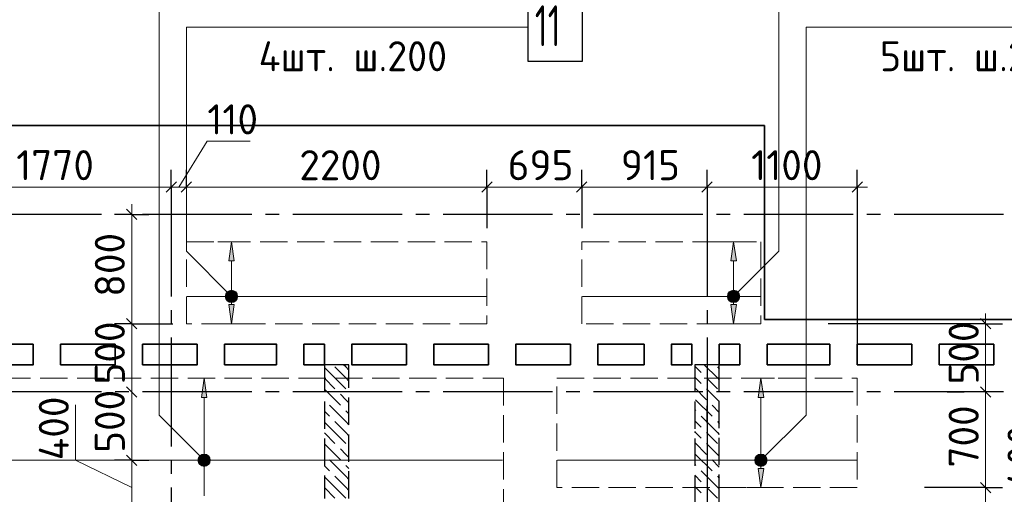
# Model space of a CAD drawing. Header units: millimetres. Extents: x 40580 to 1930067, y -240640 to 81020.
# Tile 87 of 256: x 409912 to 417118, y -206568 to -203095. Entities that reach past the tile are written whole.
import ezdxf

# ---------------------------------------------------------------- set-up
doc = ezdxf.new("R2010")
doc.units = ezdxf.units.MM
for name, pattern in [('______2', [270, 200, -70]), ('______5', [1100, 800, -100, 100, -100]), ('CENTER', [2, 1.25, -0.25, 0.25, -0.25])]:
    doc.linetypes.add(name, pattern=pattern)
for name, color, linetype, lineweight in [('Standard', 7, 'Continuous', 25), ('ДОП Верх по Х', 7, 'Continuous', 25), ('ЖБ Перекрытие верхний уровень', 7, 'Continuous', 35), ('ОСИ', 7, 'CENTER', 15), ('Позиционная метка номер позиции', 7, 'Continuous', 13), ('Примечания', 7, 'Continuous', 13)]:
    doc.layers.add(name, color=color, linetype=linetype, lineweight=lineweight)
doc.layers.add('ЖБ Стена верхний уровень', color=7, linetype='______2', true_color=0x656565)
doc.styles.add('ISOCPEUR', font='isocpeur.ttf')

msp = doc.modelspace()

# ---------------------------------------------------------------- hatches: boundary and pattern name
at = {"layer": 'ДОП Верх по Х', "linetype": 'Continuous', "lineweight": 13, "transparency": 33554687}
for points in [[(411481.9, -204859.4), (411461.9, -204719.4), (411441.9, -204859.4)], [(415156.9, -204859.4), (415136.9, -204719.4), (415116.9, -204859.4)], [(411424.4, -205119.4), (411499.4, -205119.4), (411494.2, -205100.7)], [(411424.4, -205119.4), (411494.2, -205100.7), (411429.7, -205100.7)], [(411429.7, -205138.2), (411499.4, -205119.4), (411424.4, -205119.4)], [(411429.7, -205100.7), (411494.2, -205100.7), (411480.7, -205087.2)], [(411429.7, -205100.7), (411480.7, -205087.2), (411443.2, -205087.2)], [(411429.7, -205138.2), (411494.2, -205138.2), (411499.4, -205119.4)], [(411443.2, -205087.2), (411480.7, -205087.2), (411461.9, -205081.9)], [(415099.4, -205119.4), (415174.4, -205119.4), (415169.2, -205100.7)], [(415099.4, -205119.4), (415169.2, -205100.7), (415104.7, -205100.7)], [(415104.7, -205138.2), (415174.4, -205119.4), (415099.4, -205119.4)], [(415104.7, -205100.7), (415169.2, -205100.7), (415155.7, -205087.2)], [(415104.7, -205100.7), (415155.7, -205087.2), (415118.2, -205087.2)], [(415104.7, -205138.2), (415169.2, -205138.2), (415174.4, -205119.4)], [(415118.2, -205087.2), (415155.7, -205087.2), (415136.9, -205081.9)], [(411443.2, -205151.7), (411494.2, -205138.2), (411429.7, -205138.2)], [(411443.2, -205151.7), (411480.7, -205151.7), (411494.2, -205138.2)], [(411480.7, -205151.7), (411443.2, -205151.7), (411461.9, -205156.9)], [(415118.2, -205151.7), (415169.2, -205138.2), (415104.7, -205138.2)], [(415118.2, -205151.7), (415155.7, -205151.7), (415169.2, -205138.2)], [(415155.7, -205151.7), (415118.2, -205151.7), (415136.9, -205156.9)], [(411281.9, -205859.4), (411261.9, -205719.4), (411241.9, -205859.4)], [(415356.9, -205859.4), (415336.9, -205719.4), (415316.9, -205859.4)], [(411243.2, -206287.2), (411280.7, -206287.2), (411261.9, -206281.9)], [(415318.2, -206287.2), (415355.7, -206287.2), (415336.9, -206281.9)], [(411224.4, -206319.4), (411299.4, -206319.4), (411294.2, -206300.7)], [(411224.4, -206319.4), (411294.2, -206300.7), (411229.7, -206300.7)], [(411229.7, -206338.2), (411299.4, -206319.4), (411224.4, -206319.4)], [(411229.7, -206300.7), (411294.2, -206300.7), (411280.7, -206287.2)], [(411229.7, -206300.7), (411280.7, -206287.2), (411243.2, -206287.2)], [(411229.7, -206338.2), (411294.2, -206338.2), (411299.4, -206319.4)], [(411243.2, -206351.7), (411294.2, -206338.2), (411229.7, -206338.2)], [(411243.2, -206351.7), (411280.7, -206351.7), (411294.2, -206338.2)], [(411280.7, -206351.7), (411243.2, -206351.7), (411261.9, -206356.9)], [(415299.4, -206319.4), (415374.4, -206319.4), (415369.2, -206300.7)], [(415299.4, -206319.4), (415369.2, -206300.7), (415304.7, -206300.7)], [(415304.7, -206338.2), (415374.4, -206319.4), (415299.4, -206319.4)], [(415304.7, -206300.7), (415369.2, -206300.7), (415355.7, -206287.2)], [(415304.7, -206300.7), (415355.7, -206287.2), (415318.2, -206287.2)], [(415304.7, -206338.2), (415369.2, -206338.2), (415374.4, -206319.4)], [(415318.2, -206351.7), (415369.2, -206338.2), (415304.7, -206338.2)], [(415318.2, -206351.7), (415355.7, -206351.7), (415369.2, -206338.2)], [(415355.7, -206351.7), (415318.2, -206351.7), (415336.9, -206356.9)]]:
    msp.add_hatch(color=7, dxfattribs=at).paths.add_polyline_path(points)
for points in [[(411481.9, -205179.4), (411461.9, -205319.4), (411441.9, -205179.4)], [(415156.9, -205179.4), (415136.9, -205319.4), (415116.9, -205179.4)], [(415356.9, -206379.4), (415336.9, -206519.4), (415316.9, -206379.4)]]:
    msp.add_hatch(color=7, dxfattribs=at).paths.add_polyline_path(points, flags=16)
at = {"layer": 'Позиционная метка номер позиции', "linetype": 'Continuous', "lineweight": 13, "transparency": 33554687}
for points in [[(411430.1, -205151.3), (411473.4, -205076.2), (411418.6, -205130.9)], [(411418.6, -205130.9), (411473.4, -205076.2), (411450.5, -205076.2)], [(411418.6, -205130.9), (411450.5, -205076.2), (411418.6, -205108)], [(411418.6, -205108), (411450.5, -205076.2), (411430.1, -205087.6)], [(411430.1, -205151.3), (411493.7, -205087.6), (411473.4, -205076.2)], [(411450.5, -205162.7), (411493.7, -205087.6), (411430.1, -205151.3)], [(411450.5, -205162.7), (411505.2, -205108), (411493.7, -205087.6)], [(411473.4, -205162.7), (411505.2, -205108), (411450.5, -205162.7)], [(411473.4, -205162.7), (411505.2, -205130.9), (411505.2, -205108)], [(411505.2, -205130.9), (411473.4, -205162.7), (411493.7, -205151.3)], [(415093.7, -205108), (415168.8, -205151.3), (415105.1, -205087.6)], [(415093.7, -205130.9), (415148.4, -205162.7), (415093.7, -205108)], [(415093.7, -205108), (415148.4, -205162.7), (415168.8, -205151.3)], [(415125.5, -205162.7), (415093.7, -205130.9), (415105.1, -205151.3)], [(415093.7, -205130.9), (415125.5, -205162.7), (415148.4, -205162.7)], [(415105.1, -205087.6), (415180.2, -205130.9), (415125.5, -205076.2)], [(415105.1, -205087.6), (415168.8, -205151.3), (415180.2, -205130.9)], [(415125.5, -205076.2), (415180.2, -205130.9), (415180.2, -205108)], [(415125.5, -205076.2), (415180.2, -205108), (415148.4, -205076.2)], [(415148.4, -205076.2), (415180.2, -205108), (415168.8, -205087.6)], [(411230.1, -206351.3), (411273.4, -206276.2), (411218.6, -206330.9)], [(411218.6, -206330.9), (411273.4, -206276.2), (411250.5, -206276.2)], [(411218.6, -206330.9), (411250.5, -206276.2), (411218.6, -206308)], [(411218.6, -206308), (411250.5, -206276.2), (411230.1, -206287.6)], [(411230.1, -206351.3), (411293.7, -206287.6), (411273.4, -206276.2)], [(415305.1, -206287.6), (415380.2, -206330.9), (415325.5, -206276.2)], [(415325.5, -206276.2), (415380.2, -206330.9), (415380.2, -206308)], [(415325.5, -206276.2), (415380.2, -206308), (415348.4, -206276.2)], [(415348.4, -206276.2), (415380.2, -206308), (415368.8, -206287.6)], [(411250.5, -206362.7), (411293.7, -206287.6), (411230.1, -206351.3)], [(411250.5, -206362.7), (411305.2, -206308), (411293.7, -206287.6)], [(411273.4, -206362.7), (411305.2, -206308), (411250.5, -206362.7)], [(411273.4, -206362.7), (411305.2, -206330.9), (411305.2, -206308)], [(411305.2, -206330.9), (411273.4, -206362.7), (411293.7, -206351.3)], [(415293.7, -206308), (415368.8, -206351.3), (415305.1, -206287.6)], [(415293.7, -206330.9), (415348.4, -206362.7), (415293.7, -206308)], [(415293.7, -206308), (415348.4, -206362.7), (415368.8, -206351.3)], [(415325.5, -206362.7), (415293.7, -206330.9), (415305.1, -206351.3)], [(415293.7, -206330.9), (415325.5, -206362.7), (415348.4, -206362.7)], [(415305.1, -206287.6), (415368.8, -206351.3), (415380.2, -206330.9)]]:
    msp.add_hatch(color=7, dxfattribs=at).paths.add_polyline_path(points)

# ---------------------------------------------------------------- linework, layer by layer
at = {"layer": 'Standard', "color": 7, "linetype": 'Continuous', "lineweight": 13, "transparency": 33554687}
for p, q in [((411076.9, -204319.4), (411285.4, -203984.4)), ((411285.4, -203984.4), (411598.2, -203984.4)), ((411021.9, -204319.4), (409251.9, -204319.4)), ((411131.9, -204319.4), (411021.9, -204319.4)), ((413331.9, -204319.4), (411131.9, -204319.4)), ((414024.9, -204319.4), (413331.9, -204319.4)), ((414941.9, -204319.4), (414024.9, -204319.4)), ((416041.9, -204319.4), (414941.9, -204319.4)), ((416041.9, -204319.4), (416116.9, -204319.4)), ((410731.9, -204519.4), (410731.9, -204444.4)), ((416980.3, -205319.4), (416980.3, -205244.4)), ((410731.9, -205319.4), (410731.9, -205819.4)), ((416980.3, -205319.4), (416980.3, -205819.4)), ((410731.9, -205819.4), (410731.9, -206319.4)), ((410321.8, -206319.4), (410321.8, -205912.8)), ((410731.9, -206519.4), (410321.8, -206319.4)), ((410731.9, -206319.4), (410731.9, -206719.4)), ((416980.3, -206519.4), (416980.3, -206919.4))]:
    msp.add_line(p, q, dxfattribs=at)
at = {"layer": 'Standard', "color": 251, "linetype": 'Continuous', "lineweight": -3, "true_color": 0x656565, "transparency": 33554687}
for p, q in [((411021.9, -204319.4), (411021.9, -204194.4)), ((411131.9, -204319.4), (411131.9, -204194.4)), ((413331.9, -204319.4), (413331.9, -204194.4)), ((414024.9, -204319.4), (414024.9, -204194.4)), ((414941.9, -204319.4), (414941.9, -204194.4)), ((416041.9, -204319.4), (416041.9, -204194.4)), ((411021.9, -204319.4), (411021.9, -204319.4)), ((413331.9, -204319.4), (413331.9, -204444.4)), ((413331.9, -204319.4), (413331.9, -204619.4)), ((414024.9, -204319.4), (414024.9, -204444.4)), ((414024.9, -204319.4), (414024.9, -204619.4)), ((414941.9, -204319.4), (414941.9, -204444.4)), ((414941.9, -204319.4), (414941.9, -204319.4)), ((416041.9, -204319.4), (416041.9, -204444.4)), ((416041.9, -204319.4), (416041.9, -205619.4)), ((410731.9, -204519.4), (410606.9, -204519.4)), ((410731.9, -204519.4), (410856.9, -204519.4)), ((410731.9, -204519.4), (410731.9, -204519.4)), ((410731.9, -205319.4), (410606.9, -205319.4)), ((410731.9, -205319.4), (410856.9, -205319.4)), ((410731.9, -205319.4), (411031.9, -205319.4)), ((416980.3, -205319.4), (415828.3, -205319.4)), ((416980.3, -205319.4), (416855.3, -205319.4)), ((416980.3, -205319.4), (417105.3, -205319.4)), ((416698.8, -205819.4), (416823.8, -205819.4)), ((414941.9, -206044.9), (414941.9, -205919.9)), ((414941.9, -206044.9), (414941.9, -206169.9)), ((414941.9, -206044.9), (414941.9, -206819.4)), ((410731.9, -206319.4), (410606.9, -206319.4)), ((410731.9, -206319.4), (410856.9, -206319.4)), ((410731.9, -206319.4), (410731.9, -206319.4)), ((416980.3, -206519.4), (416855.3, -206519.4)), ((416980.3, -206519.4), (417105.3, -206519.4))]:
    msp.add_line(p, q, dxfattribs=at)
at = {"layer": 'Standard', "color": 7, "linetype": 'Continuous', "lineweight": 25, "transparency": 33554687}
for p, q in [((411059.4, -204281.9), (410984.4, -204356.9)), ((411169.4, -204281.9), (411094.4, -204356.9)), ((413369.4, -204281.9), (413294.4, -204356.9)), ((414062.4, -204281.9), (413987.4, -204356.9)), ((414979.4, -204281.9), (414904.4, -204356.9)), ((416079.4, -204281.9), (416004.4, -204356.9)), ((410694.4, -204481.9), (410769.4, -204556.9)), ((410694.4, -205281.9), (410769.4, -205356.9)), ((416942.8, -205281.9), (417017.8, -205356.9)), ((410694.4, -205781.9), (410769.4, -205856.9)), ((416942.8, -205781.9), (417017.8, -205856.9)), ((410694.4, -206281.9), (410769.4, -206356.9)), ((416942.8, -206481.9), (417017.8, -206556.9))]:
    msp.add_line(p, q, dxfattribs=at)
at = {"layer": 'Standard', "color": 7, "linetype": 'Continuous', "lineweight": 13, "transparency": 33554687}
for points in [[(410731.9, -204519.4), (410731.9, -205226.1), (410731.9, -205226.1), (410731.9, -205319.4)], [(416980.3, -205819.4), (416980.3, -205866.6), (416980.3, -205866.6), (416980.3, -205943.9), (416980.3, -205943.9), (416980.3, -206519.4)]]:
    msp.add_lwpolyline(points, dxfattribs=at)
at = {"layer": 'Standard', "color": 251, "linetype": 'Continuous', "lineweight": -3, "true_color": 0x656565, "transparency": 33554687}
msp.add_lwpolyline([(416980.3, -206519.4), (416963.3, -206519.4), (416963.3, -206519.4), (416963.3, -206519.4), (416963.3, -206519.4), (416963.3, -206519.4), (416963.3, -206519.4), (416533.3, -206519.4)], dxfattribs=at)
at = {"layer": 'ДОП Верх по Х', "color": 7, "linetype": 'Continuous', "lineweight": 13, "transparency": 33554687}
for p, q in [((411431.9, -203149.4), (413517.9, -203149.4)), ((415966.9, -203149.4), (418052.9, -203149.4))]:
    msp.add_line(p, q, dxfattribs=at)
at = {"layer": 'ДОП Верх по Х', "color": 251, "linetype": 'Continuous', "lineweight": 13, "true_color": 0x494949, "transparency": 33554687}
for p, q in [((411461.9, -204719.4), (411361.9, -204719.4)), ((411461.9, -204719.4), (411441.9, -204859.4)), ((411481.9, -204859.4), (411461.9, -204719.4)), ((411461.9, -204719.4), (411561.9, -204719.4)), ((411461.9, -204719.4), (411461.9, -204719.4)), ((415136.9, -204719.4), (415036.9, -204719.4)), ((415136.9, -204719.4), (415116.9, -204859.4)), ((415156.9, -204859.4), (415136.9, -204719.4)), ((415136.9, -204719.4), (415236.9, -204719.4)), ((415136.9, -204719.4), (415136.9, -204719.4)), ((411441.9, -204859.4), (411481.9, -204859.4)), ((411461.9, -205089.4), (411461.9, -204859.4)), ((415116.9, -204859.4), (415156.9, -204859.4)), ((415136.9, -205089.4), (415136.9, -204859.4)), ((411424.4, -205119.4), (411424.4, -205119.4)), ((411499.4, -205119.4), (411499.4, -205119.4)), ((415099.4, -205119.4), (415099.4, -205119.4)), ((415174.4, -205119.4), (415174.4, -205119.4)), ((411461.9, -205319.4), (411441.9, -205179.4)), ((411441.9, -205179.4), (411481.9, -205179.4)), ((411461.9, -205179.4), (411461.9, -205149.4)), ((411481.9, -205179.4), (411461.9, -205319.4)), ((415136.9, -205319.4), (415116.9, -205179.4)), ((415116.9, -205179.4), (415156.9, -205179.4)), ((415136.9, -205179.4), (415136.9, -205149.4)), ((415156.9, -205179.4), (415136.9, -205319.4)), ((411461.9, -205319.4), (411361.9, -205319.4)), ((411461.9, -205319.4), (411561.9, -205319.4)), ((411461.9, -205319.4), (411461.9, -205319.4)), ((415136.9, -205319.4), (415036.9, -205319.4)), ((415136.9, -205319.4), (415236.9, -205319.4)), ((415136.9, -205319.4), (415136.9, -205319.4)), ((411261.9, -205719.4), (411241.9, -205859.4)), ((411281.9, -205859.4), (411261.9, -205719.4)), ((415336.9, -205719.4), (415236.9, -205719.4)), ((415336.9, -205719.4), (415316.9, -205859.4)), ((415356.9, -205859.4), (415336.9, -205719.4)), ((415336.9, -205719.4), (415436.9, -205719.4)), ((415336.9, -205719.4), (415336.9, -205719.4)), ((411241.9, -205859.4), (411281.9, -205859.4)), ((411261.9, -206289.4), (411261.9, -205859.4)), ((415316.9, -205859.4), (415356.9, -205859.4)), ((415336.9, -206289.4), (415336.9, -205859.4)), ((411224.4, -206319.4), (411224.4, -206319.4)), ((411261.9, -206579.4), (411261.9, -206349.4)), ((411299.4, -206319.4), (411299.4, -206319.4)), ((415299.4, -206319.4), (415299.4, -206319.4)), ((415336.9, -206379.4), (415336.9, -206349.4)), ((415374.4, -206319.4), (415374.4, -206319.4)), ((415336.9, -206519.4), (415316.9, -206379.4)), ((415316.9, -206379.4), (415356.9, -206379.4)), ((415356.9, -206379.4), (415336.9, -206519.4)), ((415336.9, -206519.4), (415236.9, -206519.4)), ((415336.9, -206519.4), (415436.9, -206519.4)), ((415336.9, -206519.4), (415336.9, -206519.4))]:
    msp.add_line(p, q, dxfattribs=at)
at = {"layer": 'ДОП Верх по Х', "color": 7, "linetype": 'Continuous', "lineweight": 18, "transparency": 33554687}
for p, q in [((411137.9, -205119.4), (413325.9, -205119.4)), ((414030.9, -205119.4), (415330.9, -205119.4)), ((409258.9, -206319.4), (413444.9, -206319.4)), ((416035.9, -206319.4), (413847.9, -206319.4))]:
    msp.add_line(p, q, dxfattribs=at)
at = {"layer": 'ДОП Верх по Х', "color": 7, "linetype": 'Continuous', "lineweight": 25, "transparency": 33554687}
msp.add_lwpolyline([(413631.9, -203399.4), (414031.9, -203399.4), (414031.9, -202899.4), (413631.9, -202899.4), (413631.9, -203399.4)], dxfattribs=at)
at = {"layer": 'ДОП Верх по Х', "color": 251, "linetype": 'Continuous', "lineweight": 13, "true_color": 0x494949, "transparency": 33554687}
for centre in [(411461.9, -205119.4), (415136.9, -205119.4), (411261.9, -206319.4), (415336.9, -206319.4)]:
    msp.add_circle(centre, 37.5, dxfattribs=at)
at = {"layer": 'ЖБ Перекрытие верхний уровень', "transparency": 33554687}
for p, q in [((421541.9, -205289.4), (415361.9, -205289.4)), ((415031.9, -205619.4), (415031.9, -205469.4)), ((415031.9, -205469.4), (415181.9, -205469.4)), ((415181.9, -205469.4), (415181.9, -205619.4)), ((415381.9, -205619.4), (415381.9, -205469.4)), ((415381.9, -205469.4), (415841.9, -205469.4)), ((415841.9, -205469.4), (415841.9, -205619.4)), ((416041.9, -205619.4), (416041.9, -205469.4)), ((416041.9, -205469.4), (416441.9, -205469.4)), ((416441.9, -205469.4), (416441.9, -205619.4)), ((416641.9, -205619.4), (416641.9, -205469.4)), ((416641.9, -205469.4), (417041.9, -205469.4)), ((417041.9, -205469.4), (417041.9, -205619.4)), ((415181.9, -205619.4), (415031.9, -205619.4)), ((415841.9, -205619.4), (415381.9, -205619.4)), ((416441.9, -205619.4), (416041.9, -205619.4)), ((417041.9, -205619.4), (416641.9, -205619.4))]:
    msp.add_line(p, q, dxfattribs=at)
at = {"layer": 'ЖБ Перекрытие верхний уровень', "transparency": 33554687, "extrusion": (0, 0, -1)}
msp.add_lwpolyline([(-415361.9, -205289.4), (-415361.9, -203869.4), (-406681.9, -203869.4), (-406681.9, -205289.4)], dxfattribs=at)
for points in [[(-410011.9, -205469.4), (-409611.9, -205469.4), (-409611.9, -205619.4), (-410011.9, -205619.4)], [(-410611.9, -205469.4), (-410211.9, -205469.4), (-410211.9, -205619.4), (-410611.9, -205619.4)], [(-411211.9, -205469.4), (-410811.9, -205469.4), (-410811.9, -205619.4), (-411211.9, -205619.4)], [(-412741.9, -205469.4), (-412341.9, -205469.4), (-412341.9, -205619.4), (-412741.9, -205619.4)], [(-413341.9, -205469.4), (-412941.9, -205469.4), (-412941.9, -205619.4), (-413341.9, -205619.4)], [(-413941.9, -205469.4), (-413541.9, -205469.4), (-413541.9, -205619.4), (-413941.9, -205619.4)]]:
    msp.add_lwpolyline(points, close=True, dxfattribs=at)
at = {"layer": 'ЖБ Перекрытие верхний уровень', "transparency": 33554687}
for points in [[(411791.9, -205619.4), (411411.9, -205619.4), (411411.9, -205469.4), (411791.9, -205469.4)], [(411991.9, -205619.4), (412141.9, -205619.4), (412141.9, -205469.4), (411991.9, -205469.4)], [(414481.9, -205619.4), (414141.9, -205619.4), (414141.9, -205469.4), (414481.9, -205469.4)], [(414831.9, -205619.4), (414681.9, -205619.4), (414681.9, -205469.4), (414831.9, -205469.4)]]:
    msp.add_lwpolyline(points, close=True, dxfattribs=at)
at = {"layer": 'ЖБ Стена верхний уровень', "color": 251, "linetype": '______2', "lineweight": -3, "true_color": 0x656565, "transparency": 33554687}
for p, q in [((412321.9, -205619.4), (412141.9, -205619.4)), ((412141.9, -205619.4), (412141.9, -206599.4)), ((412321.9, -206599.4), (412321.9, -205619.4)), ((415031.9, -205619.4), (414851.9, -205619.4)), ((414851.9, -205619.4), (414851.9, -206624.4)), ((415031.9, -206624.4), (415031.9, -205619.4))]:
    msp.add_line(p, q, dxfattribs=at)
at = {"layer": 'ЖБ Стена верхний уровень', "color": 9, "linetype": 'Continuous', "lineweight": -3, "true_color": 0xc7c7c7, "transparency": 33554687}
for p, q in [((412218.9, -205636.3), (412298.9, -205716.3)), ((412298.9, -205636.3), (412282, -205619.4)), ((412298.9, -205636.3), (412321.9, -205659.3)), ((414851.9, -205629.3), (414898.9, -205676.3)), ((415018.9, -205716.3), (414922, -205619.4)), ((415018.9, -205636.3), (415031.9, -205649.3)), ((412218.9, -205716.3), (412141.9, -205639.3)), ((414858.9, -205716.3), (414851.9, -205709.3)), ((412141.9, -205719.3), (412218.9, -205796.3)), ((412218.9, -205716.3), (412298.9, -205796.3)), ((412298.9, -205716.3), (412321.9, -205739.3)), ((414898.9, -205756.3), (414858.9, -205716.3)), ((414938.9, -205716.3), (415018.9, -205796.3)), ((415018.9, -205716.3), (415031.9, -205729.3)), ((412141.9, -205799.3), (412258.9, -205916.3)), ((412298.9, -205876.3), (412258.9, -205836.3)), ((414851.9, -205789.4), (414938.9, -205876.3)), ((414938.9, -205796.3), (415031.9, -205889.3)), ((412298.9, -206036.3), (412178.9, -205916.3)), ((412321.9, -205899.4), (412298.9, -205876.3)), ((414858.9, -205876.3), (414978.9, -205996.3)), ((415031.9, -205969.3), (414978.9, -205916.3)), ((412141.9, -205959.3), (412178.9, -205996.3)), ((412298.9, -205956.3), (412321.9, -205979.3)), ((414851.9, -205949.4), (414858.9, -205956.3)), ((415018.9, -206116.3), (414898.9, -205996.3)), ((412218.9, -206116.3), (412141.9, -206039.3)), ((412218.9, -206036.3), (412298.9, -206116.3)), ((412298.9, -206036.3), (412321.9, -206059.3)), ((414851.9, -206029.3), (414898.9, -206076.3)), ((415018.9, -206036.3), (415031.9, -206049.3)), ((412141.9, -206119.3), (412218.9, -206196.3)), ((412218.9, -206116.3), (412298.9, -206196.3)), ((412298.9, -206116.3), (412321.9, -206139.3)), ((414858.9, -206116.3), (414851.9, -206109.3)), ((414898.9, -206156.3), (414858.9, -206116.3)), ((414938.9, -206116.3), (415018.9, -206196.3)), ((415018.9, -206116.3), (415031.9, -206129.3)), ((412141.9, -206199.3), (412258.9, -206316.3)), ((414851.9, -206189.4), (414938.9, -206276.3)), ((414938.9, -206196.3), (415031.9, -206289.3)), ((412298.9, -206276.3), (412258.9, -206236.3)), ((412321.9, -206299.4), (412298.9, -206276.3)), ((414858.9, -206276.3), (414978.9, -206396.3)), ((412298.9, -206436.3), (412178.9, -206316.3)), ((412298.9, -206356.3), (412321.9, -206379.3)), ((414851.9, -206349.4), (414858.9, -206356.3)), ((415031.9, -206369.3), (414978.9, -206316.3)), ((412141.9, -206359.3), (412178.9, -206396.3)), ((414851.9, -206429.3), (414898.9, -206476.3)), ((415018.9, -206516.3), (414898.9, -206396.3)), ((412218.9, -206516.3), (412141.9, -206439.3)), ((412218.9, -206436.3), (412298.9, -206516.3)), ((412298.9, -206436.3), (412321.9, -206459.3)), ((415018.9, -206436.3), (415031.9, -206449.3)), ((412141.9, -206519.3), (412218.9, -206596.3)), ((412218.9, -206516.3), (412298.9, -206596.3)), ((412298.9, -206516.3), (412321.9, -206539.3)), ((414858.9, -206516.3), (414851.9, -206509.3)), ((414898.9, -206556.3), (414858.9, -206516.3)), ((414938.9, -206516.3), (415018.9, -206596.3)), ((415018.9, -206516.3), (415031.9, -206529.3))]:
    msp.add_line(p, q, dxfattribs=at)
at = {"layer": 'ОСИ', "color": 8, "linetype": '______5', "lineweight": -3, "transparency": 33554687}
for p, q in [((411021.9, -204319.4), (411021.9, -224149.4)), ((414941.9, -204319.4), (414941.9, -224149.4)), ((443511.9, -204519.4), (397901.9, -204519.4)), ((443511.9, -204519.4), (397901.9, -204519.4)), ((443511.9, -205819.4), (397901.9, -205819.4)), ((443511.9, -205819.4), (397901.9, -205819.4))]:
    msp.add_line(p, q, dxfattribs=at)
at = {"layer": 'Позиционная метка номер позиции', "color": 7, "linetype": 'Continuous', "lineweight": 13, "transparency": 33554687}
for p, q in [((411430.1, -205087.6), (411430.1, -205087.6)), ((411493.7, -205087.6), (411493.7, -205087.6)), ((415105.1, -205087.6), (415105.1, -205087.6)), ((415168.8, -205087.6), (415168.8, -205087.6)), ((411430.1, -205151.3), (411430.1, -205151.3)), ((411493.7, -205151.3), (411493.7, -205151.3)), ((415105.1, -205151.3), (415105.1, -205151.3)), ((415168.8, -205151.3), (415168.8, -205151.3)), ((411230.1, -206287.6), (411230.1, -206287.6)), ((411230.1, -206351.3), (411230.1, -206351.3)), ((411293.7, -206287.6), (411293.7, -206287.6)), ((411293.7, -206351.3), (411293.7, -206351.3)), ((415305.1, -206287.6), (415305.1, -206287.6)), ((415305.1, -206351.3), (415305.1, -206351.3)), ((415368.8, -206287.6), (415368.8, -206287.6)), ((415368.8, -206351.3), (415368.8, -206351.3))]:
    msp.add_line(p, q, dxfattribs=at)
for points in [[(411261.9, -206319.4), (410931.9, -205989.4), (410931.9, -202149.4), (413431.9, -202149.4)], [(415136.9, -205119.4), (415466.9, -204789.4), (415466.9, -202149.4), (417966.9, -202149.4)], [(411461.9, -205119.4), (411131.9, -204789.4), (411131.9, -203149.4), (413631.9, -203149.4)], [(415336.9, -206319.4), (415666.9, -205989.4), (415666.9, -203149.4), (418166.9, -203149.4)]]:
    msp.add_lwpolyline(points, dxfattribs=at)
for centre in [(411461.9, -205119.4), (415136.9, -205119.4), (411261.9, -206319.4), (415336.9, -206319.4)]:
    msp.add_circle(centre, 45, dxfattribs=at)
at = {"layer": 'Примечания', "color": 7, "linetype": '______2', "lineweight": 18, "transparency": 33554687}
for p, q in [((411131.9, -204719.4), (413331.9, -204719.4)), ((411131.9, -205319.4), (411131.9, -204719.4)), ((413331.9, -204719.4), (413331.9, -205319.4)), ((414024.9, -204719.4), (415336.9, -204719.4)), ((414024.9, -205319.4), (414024.9, -204719.4)), ((415336.9, -204719.4), (415336.9, -205319.4)), ((413331.9, -205319.4), (411131.9, -205319.4)), ((415336.9, -205319.4), (414024.9, -205319.4)), ((409251.9, -205719.4), (413451.9, -205719.4)), ((413451.9, -205719.4), (413451.9, -206719.4)), ((413841.9, -205719.4), (416041.9, -205719.4)), ((413841.9, -206519.4), (413841.9, -205719.4)), ((416041.9, -205719.4), (416041.9, -206519.4)), ((416041.9, -206519.4), (413841.9, -206519.4))]:
    msp.add_line(p, q, dxfattribs=at)

# ---------------------------------------------------------------- texts
at = {"layer": 'Standard', "color": 7, "linetype": 'Continuous', "lineweight": 25, "transparency": 33554687, "char_height": 220, "attachment_point": 7, "style": 'ISOCPEUR'}
for s, insert, width in [('110', (411285.4, -203934.3), 438.198), ('1770', (409886.7, -204269.4), 625.741), ('2200', (411958.3, -204269.4), 672.628), ('695', (413483, -204269.4), 516.396), ('915', (414311.5, -204269.4), 469.503), ('1100', (415265.2, -204269.4), 578.848)]:
    msp.add_mtext(s, dxfattribs=dict(at, insert=insert, width=width))
at = {"layer": 'Standard', "color": 7, "linetype": 'Continuous', "lineweight": 25, "transparency": 33554687, "char_height": 220, "attachment_point": 7, "rotation": 90, "style": 'ISOCPEUR'}
for s, insert, width in [('800', (410681.9, -205122.7), 531.96), ('500', (410681.9, -205764.9), 516.39), ('500', (416930.3, -205764.9), 516.39), ('500', (410681.9, -206264.9), 516.39), ('400', (410271.8, -206319.4), 531.967), ('700', (416930.3, -206372.8), 531.973), ('400', (417360.8, -206526.1), 531.967)]:
    msp.add_mtext(s, dxfattribs=dict(at, insert=insert, width=width))
at = {"layer": 'ДОП Верх по Х', "color": 7, "linetype": 'Continuous', "lineweight": 13, "transparency": 33554687, "attachment_point": 7, "style": 'ISOCPEUR'}
for s, insert, char_height, width in [('\\W0.63;11', (413681.9, -203289.4), 300, 393.75), ('\\W0.97;4шт. ш.200 ', (411660.9, -203472.1), 220, 1734.406), ('\\W0.97;5шт. ш.200 ', (416206.9, -203472.1), 220, 1712.331)]:
    msp.add_mtext(s, dxfattribs=dict(at, insert=insert, char_height=char_height, width=width))

doc.saveas('drawing.dxf')
